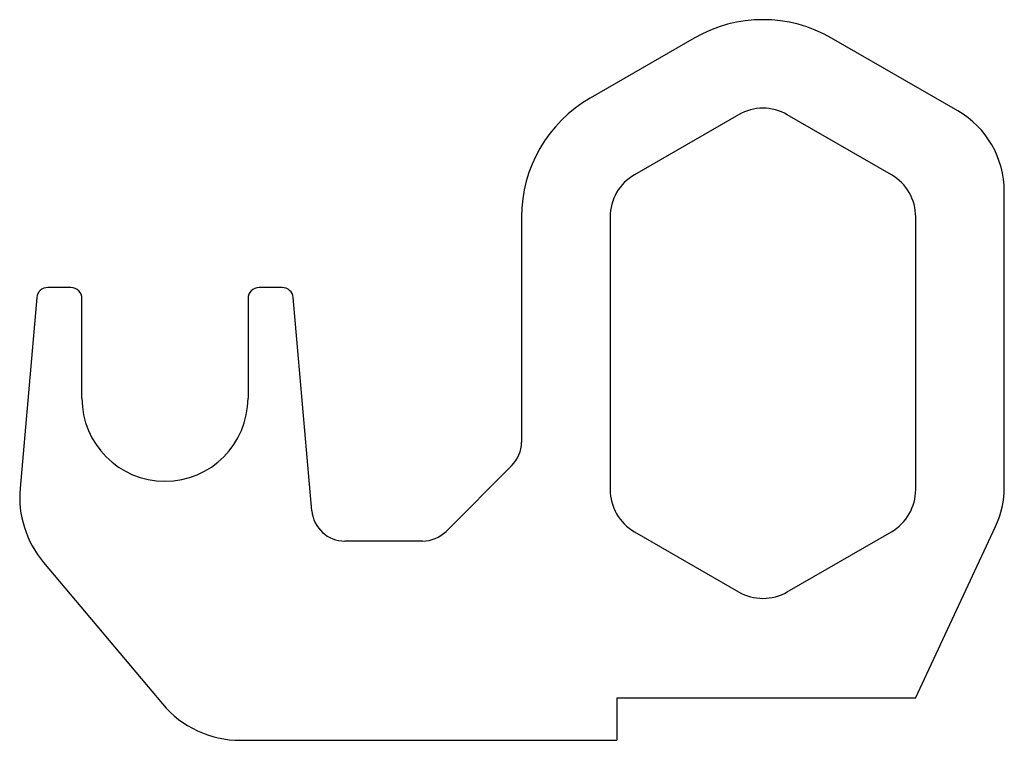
# Model space of a CAD drawing. Header units: millimetres. Extents: x 0 to 445, y 0 to 326.
import ezdxf

# ---------------------------------------------------------------- set-up
doc = ezdxf.new("R2010")
doc.units = ezdxf.units.MM
doc.linetypes.add('SLD-Sürekli', pattern=[0])

msp = doc.modelspace()

# ---------------------------------------------------------------- linework, layer by layer
at = {"color": 7, "linetype": 'SLD-Sürekli', "lineweight": 25}
for p, q in [((305, 317.66), (258, 290.52)), ((424, 284.75), (367, 317.66)), ((325, 283.01), (278, 255.88)), ((394, 255.88), (347, 283.01)), ((445, 114.79), (445, 248.37)), ((227, 236.83), (227, 135.09)), ((267, 236.83), (267, 113.67)), ((405, 113.67), (405, 236.83)), ((23.5, 204.96), (13.08, 204.96)), ((118.92, 204.96), (108.5, 204.96)), ((8.1, 200.4), (0.58, 114.36)), ((132.33, 104.09), (123.9, 200.4)), ((28.5, 154.96), (28.5, 199.96)), ((103.5, 199.96), (103.5, 154.96)), ((222.61, 124.48), (192.92, 94.79)), ((278, 94.61), (325, 67.48)), ((347, 67.48), (394, 94.61)), ((404.86, 19.4), (441.07, 97.04)), ((182.31, 90.4), (147.27, 90.4)), ((11.16, 80.78), (64.83, 16.83)), ((404.86, 19.4), (270, 19.4)), ((270, 19.4), (270, 0.4)), ((100.06, 0.4), (270, 0.4))]:
    msp.add_line(p, q, dxfattribs=at)
for centre, radius, start, end in [((336, 263.96), 62, 60, 120), ((289, 236.83), 62, 120, 180), ((336, 263.96), 22, 60, 120), ((403, 248.37), 42, 0, 60), ((289, 236.83), 22, 120, 180), ((383, 236.83), 22, 0, 60), ((13.08, 199.96), 5, 90, 175), ((23.5, 199.96), 5, 0, 90), ((108.5, 199.96), 5, 90, 180), ((118.92, 199.96), 5, 5, 90), ((66, 154.96), 37.5, 180, 0), ((212, 135.09), 15, 315, 0), ((46.4, 110.35), 46, 175, 220), ((289, 113.67), 22, 180, 240), ((383, 113.67), 22, 300, 0), ((403, 114.79), 42, 335, 0), ((147.27, 105.4), 15, 185, 270), ((182.31, 105.4), 15, 270, 315), ((336, 86.53), 22, 240, 300), ((100.06, 46.4), 46, 220, 270)]:
    msp.add_arc(centre, radius, start, end, dxfattribs=at)

doc.saveas('drawing.dxf')
